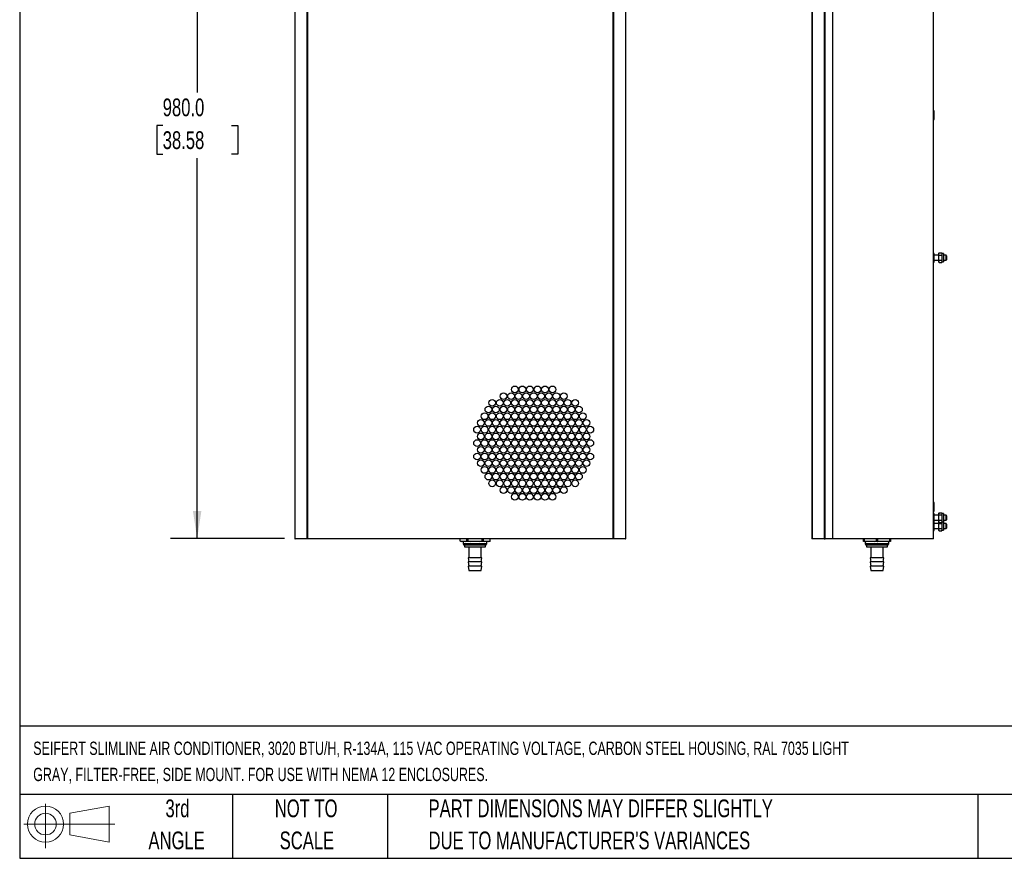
# Model space of a CAD drawing. Header units: millimetres. Extents: x 6 to 273, y 6 to 210.
# Tile 1 of 30: x 6 to 124, y 6 to 106. Entities that reach past the tile are written whole.
import ezdxf

# ---------------------------------------------------------------- set-up
doc = ezdxf.new("R2010")
doc.units = ezdxf.units.MM
doc.layers.add('DIMENSIONS', color=140, linetype='Continuous', lineweight=25)
doc.layers.add('TEXT', color=140, linetype='Continuous', lineweight=25)
doc.styles.add('SLDTEXTSTYLE0', font='TXT', dxfattribs={"width": 0.7})
doc.dimstyles.new('SLDDIMSTYLE0', dxfattribs={"dimtxt": 2.158008, "dimasz": 3.302, "dimexe": 0, "dimexo": 0.0625, "dimgap": 0.539502, "dimtad": 0, "dimtih": 1, "dimtoh": 1, "dimlfac": 10, "dimrnd": 1e-09, "dimzin": 4, "dimdsep": 46, "dimtxsty": 'SLDTEXTSTYLE0', "dimsah": 1, "dimcen": 0.09, "dimadec": 0, "dimazin": 1, "dimtfac": 1, "dimtofl": 0, "dimtmove": 0, "dimatfit": 3, "dimfxl": 0, "dimfrac": 2, "dimtolj": 1, "dimtzin": 12, "dimarcsym": 0})

# ---------------------------------------------------------------- blocks, each defined once
blk = doc.blocks.new('Block11')
at = {"color": 7, "linetype": 'Continuous', "lineweight": 18}
for p, q in [((2.59, 5.31), (2.59, 0)), ((5.48, 4.17), (10.18, 5.03)), ((10.18, 5.03), (10.18, 0.73)), ((5.48, 1.6), (5.48, 4.17)), ((0, 2.88), (10.87, 2.88)), ((5.48, 1.6), (10.18, 0.73))]:
    blk.add_line(p, q, dxfattribs=at)
for radius in [2.15, 1.29]:
    blk.add_circle((2.59, 2.88), radius, dxfattribs=at)
blk = doc.blocks.new('Block12')
at = {"color": 7, "linetype": 'Continuous'}
blk.add_blockref('Block11', (0, 0), dxfattribs=at)
blk = doc.blocks.new('SW_NOTE_0_1')
at = {"layer": 'TEXT', "color": 0, "char_height": 1.5875, "attachment_point": 1, "style": 'SLDTEXTSTYLE0'}
for s, insert in [('SEIFERT SLIMLINE AIR CONDITIONER, 3020 BTU/H, R-134A, 115 VAC OPERATING VOLTAGE, CARBON STEEL HOUSING, RAL 7035 LIGHT', (0, 2.05)), ('GRAY, FILTER-FREE, SIDE MOUNT. FOR USE WITH NEMA 12 ENCLOSURES.', (0, -1.07))]:
    blk.add_mtext(s, dxfattribs=dict(at, insert=insert))
blk = doc.blocks.new('SW_NOTE_0_4')
at = {"layer": 'TEXT', "color": 0, "char_height": 2.1167, "attachment_point": 1, "style": 'SLDTEXTSTYLE0'}
for s, insert in [('PART DIMENSIONS MAY DIFFER SLIGHTLY', (0, 2.73)), ("DUE TO MANUFACTURER'S VARIANCES", (0, -1.09))]:
    blk.add_mtext(s, dxfattribs=dict(at, insert=insert))
blk = doc.blocks.new('SW_NOTE_0_5')
at = {"layer": 'TEXT', "color": 0, "char_height": 2.117, "attachment_point": 2, "style": 'SLDTEXTSTYLE0'}
for s, insert in [('NOT TO', (5.26, 2.73)), ('SCALE', (5.35, -1.09))]:
    blk.add_mtext(s, dxfattribs=dict(at, insert=insert))
blk = doc.blocks.new('SW_NOTE_0_6')
at = {"layer": 'TEXT', "color": 0, "char_height": 2.117, "attachment_point": 2, "style": 'SLDTEXTSTYLE0'}
for s, insert in [('3rd', (2.32, 2.73)), ('ANGLE', (2.22, -1.09))]:
    blk.add_mtext(s, dxfattribs=dict(at, insert=insert))
blk = doc.blocks.new('_D')
at = {"layer": 'DIMENSIONS'}
for p, q in [((37.94, 142.47), (24.34, 142.47)), ((27.52, 142.47), (27.52, 97.66)), ((23.41, 93.75), (22.69, 93.75)), ((22.69, 93.75), (22.69, 90.32)), ((31.62, 93.75), (32.35, 93.75)), ((32.35, 93.75), (32.35, 90.32)), ((22.69, 90.32), (23.41, 90.32)), ((27.52, 44.47), (27.52, 89.84)), ((32.35, 90.32), (31.62, 90.32)), ((37.94, 44.47), (24.34, 44.47))]:
    blk.add_line(p, q, dxfattribs=at)
for points in [[(27.52, 142.47), (27.01, 139.16), (28.02, 139.16)], [(27.52, 44.47), (28.02, 47.77), (27.01, 47.77)]]:
    blk.add_solid(points, dxfattribs=at)
at = {"layer": 'DIMENSIONS', "char_height": 2.117, "attachment_point": 1, "style": 'SLDTEXTSTYLE0'}
for s, insert in [('980.0', (23.41, 96.96)), ('38.58', (23.41, 93.05))]:
    blk.add_mtext(s, dxfattribs=dict(at, insert=insert))

msp = doc.modelspace()

# ---------------------------------------------------------------- linework, layer by layer
for p, q in [((39.1551, 142.4663), (39.1551, 44.4663)), ((39.2079, 44.4663), (39.2079, 142.4663)), ((40.6024, 142.4663), (40.6024, 44.4663)), ((40.7297, 44.4663), (40.7297, 142.4663)), ((77.0806, 142.4663), (77.0806, 44.4663)), ((77.2079, 44.4663), (77.2079, 142.4663)), ((78.6024, 142.4663), (78.6024, 44.4663)), ((78.6551, 44.4663), (78.6551, 142.4663)), ((100.8509, 142.4663), (100.8509, 44.4663)), ((100.9036, 44.4663), (100.9036, 142.4663)), ((102.2982, 142.4663), (102.2982, 44.4663)), ((102.4255, 44.4663), (102.4255, 142.4663)), ((103.3509, 44.4663), (103.3509, 142.4663)), ((115.3509, 44.4663), (115.3509, 142.4663)), ((115.4109, 95.4763), (115.3509, 95.4763)), ((115.4109, 94.7113), (115.4109, 95.4763)), ((115.3509, 94.4563), (115.4109, 94.4563)), ((115.4109, 94.4563), (115.4109, 94.7113)), ((115.4109, 78.4763), (115.3509, 78.4763)), ((115.4109, 77.4563), (115.4109, 78.4763)), ((115.9509, 78.2663), (115.4109, 78.2663)), ((115.4109, 77.6663), (115.9509, 77.6663)), ((116.0057, 78.5436), (115.9509, 78.4113)), ((115.9509, 78.4113), (115.9509, 77.5213)), ((115.9509, 77.5213), (116.0057, 77.3889)), ((116.0057, 78.5436), (116.3189, 78.5436)), ((116.3189, 78.2549), (116.0057, 78.2549)), ((116.0057, 77.6776), (116.3189, 77.6776)), ((116.3509, 78.4663), (116.3189, 78.5436)), ((116.5509, 78.4663), (116.3509, 78.4663)), ((116.3509, 78.4663), (116.3509, 78.3993)), ((116.3509, 78.3993), (116.3509, 77.9663)), ((116.3509, 77.9663), (116.3509, 77.5332)), ((116.3509, 77.5332), (116.3509, 77.4663)), ((116.5509, 78.4663), (116.5509, 77.4663)), ((116.7909, 78.2663), (116.5509, 78.2663)), ((116.5509, 77.6663), (116.7909, 77.6663)), ((116.7909, 78.2663), (116.7909, 78.2621)), ((116.8509, 78.2621), (116.7909, 78.2621)), ((116.7909, 77.6705), (116.7909, 77.6663)), ((116.7909, 77.6705), (116.8509, 77.6705)), ((115.3509, 77.4563), (115.4109, 77.4563)), ((116.0057, 77.3889), (116.3189, 77.3889)), ((116.3189, 77.3889), (116.3509, 77.4663)), ((116.3509, 77.4663), (116.5509, 77.4663)), ((115.4109, 48.7763), (115.3509, 48.7763)), ((115.4109, 48.0113), (115.4109, 48.7763)), ((115.3509, 47.7563), (115.4109, 47.7563)), ((115.4109, 47.4763), (115.3509, 47.4763)), ((115.4109, 47.7563), (115.4109, 48.0113)), ((115.4109, 46.4563), (115.4109, 47.4763)), ((115.9509, 47.2663), (115.4109, 47.2663)), ((116.0057, 47.5436), (115.9509, 47.4113)), ((115.9509, 47.4113), (115.9509, 46.5213)), ((116.0057, 47.5436), (116.3189, 47.5436)), ((116.3189, 47.2549), (116.0057, 47.2549)), ((116.3509, 47.4663), (116.3189, 47.5436)), ((116.5509, 47.4663), (116.3509, 47.4663)), ((116.3509, 47.4663), (116.3509, 47.3993)), ((116.3509, 47.3993), (116.3509, 46.9663)), ((116.5509, 47.4663), (116.5509, 46.4663)), ((116.7909, 47.2663), (116.5509, 47.2663)), ((116.7909, 47.2663), (116.7909, 47.2621)), ((116.8509, 47.2621), (116.7909, 47.2621)), ((115.3509, 46.4563), (115.4109, 46.4563)), ((115.4109, 46.6663), (115.9509, 46.6663)), ((115.4109, 45.4563), (115.4109, 46.4563)), ((115.9509, 46.2663), (115.4109, 46.2663)), ((115.9509, 46.5213), (116.0057, 46.3889)), ((115.9737, 46.4663), (115.9509, 46.4113)), ((115.9509, 46.4113), (115.9509, 45.5213)), ((116.0057, 46.6776), (116.3189, 46.6776)), ((116.0057, 46.3889), (116.3189, 46.3889)), ((116.3189, 46.2549), (116.0057, 46.2549)), ((116.3189, 46.3889), (116.3509, 46.4663)), ((116.3412, 46.4429), (116.3509, 46.3993)), ((116.3509, 46.9663), (116.3509, 46.5332)), ((116.3509, 46.5332), (116.3509, 46.4663)), ((116.3509, 46.4663), (116.5509, 46.4663)), ((116.3509, 46.4663), (116.3509, 46.3993)), ((116.3509, 46.3993), (116.3509, 45.9663)), ((116.3509, 45.9663), (116.3509, 45.5332)), ((116.5509, 46.6663), (116.7909, 46.6663)), ((116.5509, 46.4663), (116.5509, 45.4663)), ((116.7909, 46.2663), (116.5509, 46.2663)), ((116.7909, 46.6705), (116.7909, 46.6663)), ((116.7909, 46.6705), (116.8509, 46.6705)), ((116.7909, 46.2663), (116.7909, 46.2621)), ((116.8509, 46.2621), (116.7909, 46.2621)), ((115.3509, 45.4563), (115.4109, 45.4563)), ((115.4109, 45.6663), (115.9509, 45.6663)), ((115.9509, 45.5213), (116.0057, 45.3889)), ((116.0057, 45.6776), (116.3189, 45.6776)), ((116.0057, 45.3889), (116.3189, 45.3889)), ((116.3189, 45.3889), (116.3509, 45.4663)), ((116.3509, 45.5332), (116.3509, 45.4663)), ((116.3509, 45.4663), (116.5509, 45.4663)), ((116.5509, 45.6663), (116.7909, 45.6663)), ((116.7909, 45.6705), (116.7909, 45.6663)), ((116.7909, 45.6705), (116.8509, 45.6705)), ((39.1551, 44.4663), (39.2079, 44.4663)), ((40.6024, 44.4663), (39.2079, 44.4663)), ((40.7297, 44.4663), (40.6024, 44.4663)), ((77.0806, 44.4663), (40.7297, 44.4663)), ((58.8308, 44.4663), (58.8308, 44.2027)), ((58.8509, 44.1926), (58.8308, 44.2027)), ((58.8509, 44.4663), (58.8509, 44.1926)), ((58.8509, 44.1926), (59.0076, 44.1143)), ((59.5314, 44.1143), (59.0076, 44.1143)), ((59.2441, 44.1143), (59.2441, 43.8363)), ((59.2441, 43.8363), (59.3441, 43.6863)), ((62.0661, 43.8363), (59.2441, 43.8363)), ((61.9661, 43.6863), (59.3441, 43.6863)), ((59.4051, 43.6863), (59.4051, 43.4863)), ((59.4051, 43.4863), (61.9051, 43.4863)), ((59.5314, 44.1143), (59.6881, 44.1926)), ((60.1314, 44.1143), (59.5314, 44.1143)), ((59.6881, 44.1926), (59.6881, 44.4663)), ((59.818, 44.4663), (59.818, 44.1926)), ((59.818, 44.1926), (60.1314, 44.1143)), ((59.9051, 43.4863), (59.9051, 42.1863)), ((61.1789, 44.1143), (60.1314, 44.1143)), ((61.1789, 44.1143), (61.4923, 44.1926)), ((61.7789, 44.1143), (61.1789, 44.1143)), ((61.4051, 42.1863), (61.4051, 43.4863)), ((61.4923, 44.1926), (61.4923, 44.4663)), ((61.6222, 44.4663), (61.6222, 44.1926)), ((61.6222, 44.1926), (61.7789, 44.1143)), ((62.3027, 44.1143), (61.7789, 44.1143)), ((61.9051, 43.4863), (61.9051, 43.6863)), ((61.9661, 43.6863), (62.0661, 43.8363)), ((62.0661, 43.8363), (62.0661, 44.1143)), ((62.3027, 44.1143), (62.4594, 44.1926)), ((62.4527, 44.1143), (62.3027, 44.1143)), ((62.4594, 44.1277), (62.4527, 44.1143)), ((62.4594, 44.1926), (62.4594, 44.4663)), ((62.4795, 44.1853), (62.4795, 44.4663)), ((77.2079, 44.4663), (77.0806, 44.4663)), ((78.6024, 44.4663), (77.2079, 44.4663)), ((78.6024, 44.4663), (78.6551, 44.4663)), ((100.9036, 44.4663), (100.8509, 44.4663)), ((102.2982, 44.4663), (100.9036, 44.4663)), ((102.2982, 44.4663), (102.4255, 44.4663)), ((103.3509, 44.4663), (102.4255, 44.4663)), ((115.3509, 44.4663), (103.3509, 44.4663)), ((107.0009, 44.1926), (107.0009, 44.4663)), ((107.0009, 44.1143), (107.0009, 44.1926)), ((107.3473, 44.1143), (107.0009, 44.1143)), ((107.0759, 44.4663), (107.0759, 44.1926)), ((107.0759, 44.1926), (107.3473, 44.1143)), ((107.1899, 44.1143), (107.1899, 43.8363)), ((107.1899, 43.8363), (107.2899, 43.6863)), ((110.0119, 43.8363), (107.1899, 43.8363)), ((109.9119, 43.6863), (107.2899, 43.6863)), ((108.2545, 44.1143), (107.3473, 44.1143)), ((107.3509, 43.6863), (107.3509, 43.4863)), ((107.3509, 43.4863), (109.8509, 43.4863)), ((107.8509, 43.4863), (107.8509, 42.1863)), ((108.2545, 44.1143), (108.5259, 44.1926)), ((108.6875, 44.1143), (108.2545, 44.1143)), ((108.5259, 44.1926), (108.5259, 44.4663)), ((108.6759, 44.4663), (108.6759, 44.1277)), ((108.6759, 44.1277), (108.6875, 44.1143)), ((109.8545, 44.1143), (108.6875, 44.1143)), ((109.3509, 42.1863), (109.3509, 43.4863)), ((109.8509, 43.4863), (109.8509, 43.6863)), ((109.8545, 44.1143), (110.1259, 44.1926)), ((110.2009, 44.1143), (109.8545, 44.1143)), ((109.9119, 43.6863), (110.0119, 43.8363)), ((110.0119, 43.8363), (110.0119, 44.1143)), ((110.1259, 44.1926), (110.1259, 44.4663)), ((110.2009, 44.4663), (110.2009, 44.1926)), ((110.2009, 44.1926), (110.2009, 44.1143)), ((59.8301, 42.1863), (59.9051, 41.6863)), ((61.4801, 42.1863), (59.8301, 42.1863)), ((59.8301, 41.6863), (59.9051, 41.1863)), ((61.4801, 41.6863), (59.8301, 41.6863)), ((59.8301, 41.1863), (59.9051, 40.6863)), ((61.4801, 41.1863), (59.8301, 41.1863)), ((61.4051, 41.6863), (61.4801, 42.1863)), ((61.4051, 41.1863), (61.4801, 41.6863)), ((61.4051, 40.6863), (61.4801, 41.1863)), ((107.7759, 42.1863), (107.8509, 41.6863)), ((109.4259, 42.1863), (107.7759, 42.1863)), ((107.7759, 41.6863), (107.8509, 41.1863)), ((109.4259, 41.6863), (107.7759, 41.6863)), ((107.7759, 41.1863), (107.8509, 40.6863)), ((109.4259, 41.1863), (107.7759, 41.1863)), ((109.3509, 41.6863), (109.4259, 42.1863)), ((109.3509, 41.1863), (109.4259, 41.6863)), ((109.3509, 40.6863), (109.4259, 41.1863)), ((59.9051, 40.6863), (61.4051, 40.6863)), ((107.8509, 40.6863), (109.3509, 40.6863))]:
    msp.add_line(p, q)
at = {"flags": 128}
for points in [[(116.8509, 77.6705), (116.8509, 77.7057), (116.8509, 77.7726), (116.8509, 77.8632), (116.8509, 77.9663), (116.8509, 78.0694), (116.8509, 78.1599), (116.8509, 78.2269), (116.8509, 78.2621)], [(116.9509, 77.7726), (116.9509, 77.7992), (116.9509, 77.8438), (116.9509, 77.9015), (116.9509, 77.9663), (116.9509, 78.031), (116.9509, 78.0887), (116.9509, 78.1333), (116.9509, 78.1599)], [(116.8509, 46.6705), (116.8509, 46.7057), (116.8509, 46.7726), (116.8509, 46.8632), (116.8509, 46.9663), (116.8509, 47.0694), (116.8509, 47.1599), (116.8509, 47.2269), (116.8509, 47.2621)], [(116.9509, 46.7726), (116.9509, 46.7992), (116.9509, 46.8438), (116.9509, 46.9015), (116.9509, 46.9663), (116.9509, 47.031), (116.9509, 47.0887), (116.9509, 47.1333), (116.9509, 47.1599)], [(116.8509, 45.6705), (116.8509, 45.7057), (116.8509, 45.7726), (116.8509, 45.8632), (116.8509, 45.9663), (116.8509, 46.0694), (116.8509, 46.1599), (116.8509, 46.2269), (116.8509, 46.2621)], [(116.9509, 45.7726), (116.9509, 45.7992), (116.9509, 45.8438), (116.9509, 45.9015), (116.9509, 45.9663), (116.9509, 46.031), (116.9509, 46.0887), (116.9509, 46.1333), (116.9509, 46.1599)]]:
    msp.add_lwpolyline(points, dxfattribs=at)
for centre in [(65.4051, 62.2663), (66.3051, 62.2663), (67.2051, 62.2663), (68.1051, 62.2663), (69.0051, 62.2663), (69.9051, 62.2663), (64.0551, 61.4663), (64.9551, 61.4663), (65.8551, 61.4663), (66.7551, 61.4663), (67.6551, 61.4663), (68.5551, 61.4663), (69.4551, 61.4663), (70.3551, 61.4663), (71.2551, 61.4663), (62.2551, 59.8663), (62.7051, 60.6663), (63.1551, 59.8663), (63.6051, 60.6663), (64.0551, 59.8663), (64.5051, 60.6663), (64.9551, 59.8663), (65.4051, 60.6663), (65.8551, 59.8663), (66.3051, 60.6663), (66.7551, 59.8663), (67.2051, 60.6663), (67.6551, 59.8663), (68.1051, 60.6663), (68.5551, 59.8663), (69.0051, 60.6663), (69.4551, 59.8663), (69.9051, 60.6663), (70.3551, 59.8663), (70.8051, 60.6663), (71.2551, 59.8663), (71.7051, 60.6663), (72.1551, 59.8663), (72.6051, 60.6663), (73.0551, 59.8663), (61.8051, 59.0663), (62.7051, 59.0663), (63.6051, 59.0663), (64.5051, 59.0663), (65.4051, 59.0663), (66.3051, 59.0663), (67.2051, 59.0663), (68.1051, 59.0663), (69.0051, 59.0663), (69.9051, 59.0663), (70.8051, 59.0663), (71.7051, 59.0663), (72.6051, 59.0663), (73.5051, 59.0663), (60.9051, 57.4663), (61.3551, 58.2663), (61.8051, 57.4663), (62.2551, 58.2663), (62.7051, 57.4663), (63.1551, 58.2663), (63.6051, 57.4663), (64.0551, 58.2663), (64.5051, 57.4663), (64.9551, 58.2663), (65.4051, 57.4663), (65.8551, 58.2663), (66.3051, 57.4663), (66.7551, 58.2663), (67.2051, 57.4663), (67.6551, 58.2663), (68.1051, 57.4663), (68.5551, 58.2663), (69.0051, 57.4663), (69.4551, 58.2663), (69.9051, 57.4663), (70.3551, 58.2663), (70.8051, 57.4663), (71.2551, 58.2663), (71.7051, 57.4663), (72.1551, 58.2663), (72.6051, 57.4663), (73.0551, 58.2663), (73.5051, 57.4663), (73.9551, 58.2663), (74.4051, 57.4663), (61.3551, 56.6663), (62.2551, 56.6663), (63.1551, 56.6663), (64.0551, 56.6663), (64.9551, 56.6663), (65.8551, 56.6663), (66.7551, 56.6663), (67.6551, 56.6663), (68.5551, 56.6663), (69.4551, 56.6663), (70.3551, 56.6663), (71.2551, 56.6663), (72.1551, 56.6663), (73.0551, 56.6663), (73.9551, 56.6663), (60.9051, 55.8663), (61.3551, 55.0663), (61.8051, 55.8663), (62.2551, 55.0663), (62.7051, 55.8663), (63.1551, 55.0663), (63.6051, 55.8663), (64.0551, 55.0663), (64.5051, 55.8663), (64.9551, 55.0663), (65.4051, 55.8663), (65.8551, 55.0663), (66.3051, 55.8663), (66.7551, 55.0663), (67.2051, 55.8663), (67.6551, 55.0663), (68.1051, 55.8663), (68.5551, 55.0663), (69.0051, 55.8663), (69.4551, 55.0663), (69.9051, 55.8663), (70.3551, 55.0663), (70.8051, 55.8663), (71.2551, 55.0663), (71.7051, 55.8663), (72.1551, 55.0663), (72.6051, 55.8663), (73.0551, 55.0663), (73.5051, 55.8663), (73.9551, 55.0663), (74.4051, 55.8663), (60.9051, 54.2663), (61.8051, 54.2663), (62.7051, 54.2663), (63.6051, 54.2663), (64.5051, 54.2663), (65.4051, 54.2663), (66.3051, 54.2663), (67.2051, 54.2663), (68.1051, 54.2663), (69.0051, 54.2663), (69.9051, 54.2663), (70.8051, 54.2663), (71.7051, 54.2663), (72.6051, 54.2663), (73.5051, 54.2663), (74.4051, 54.2663), (61.3551, 53.4663), (61.8051, 52.6663), (62.2551, 53.4663), (62.7051, 52.6663), (63.1551, 53.4663), (63.6051, 52.6663), (64.0551, 53.4663), (64.5051, 52.6663), (64.9551, 53.4663), (65.4051, 52.6663), (65.8551, 53.4663), (66.3051, 52.6663), (66.7551, 53.4663), (67.2051, 52.6663), (67.6551, 53.4663), (68.1051, 52.6663), (68.5551, 53.4663), (69.0051, 52.6663), (69.4551, 53.4663), (69.9051, 52.6663), (70.3551, 53.4663), (70.8051, 52.6663), (71.2551, 53.4663), (71.7051, 52.6663), (72.1551, 53.4663), (72.6051, 52.6663), (73.0551, 53.4663), (73.5051, 52.6663), (73.9551, 53.4663), (62.2551, 51.8663), (63.1551, 51.8663), (64.0551, 51.8663), (64.9551, 51.8663), (65.8551, 51.8663), (66.7551, 51.8663), (67.6551, 51.8663), (68.5551, 51.8663), (69.4551, 51.8663), (70.3551, 51.8663), (71.2551, 51.8663), (72.1551, 51.8663), (73.0551, 51.8663), (62.7051, 51.0663), (63.6051, 51.0663), (64.0551, 50.2663), (64.5051, 51.0663), (64.9551, 50.2663), (65.4051, 51.0663), (65.8551, 50.2663), (66.3051, 51.0663), (66.7551, 50.2663), (67.2051, 51.0663), (67.6551, 50.2663), (68.1051, 51.0663), (68.5551, 50.2663), (69.0051, 51.0663), (69.4551, 50.2663), (69.9051, 51.0663), (70.3551, 50.2663), (70.8051, 51.0663), (71.2551, 50.2663), (71.7051, 51.0663), (72.6051, 51.0663), (65.4051, 49.4663), (66.3051, 49.4663), (67.2051, 49.4663), (68.1051, 49.4663), (69.0051, 49.4663), (69.9051, 49.4663)]:
    msp.add_circle(centre, 0.4)
for centre, major_axis, ratio, start_param, end_param in [((59.818, 44.1277), (0.1489, -0.0451), 0.40254267, 1.69207826, 2.73927582), ((61.4923, 44.1277), (0.1489, 0.0451), 0.40254267, 0.40231684, 1.44951439), ((62.3295, 43.9978), (0.1466, 0.197), 0.16156959, 5.54575199, 6.59294954), ((107.1509, 44.1277), (0.1493, -0.0682), 0.20871215, 2.1894579, 3.23665546), ((108.6009, 43.9978), (-0.087, 0.1904), 0.64174243, 5.14092495, 6.18812251), ((110.0509, 44.1277), (0.1493, 0.0682), 0.20871215, 6.18812251, 7.23532006)]:
    msp.add_ellipse(centre, major_axis=major_axis, ratio=ratio, start_param=start_param, end_param=end_param)
for points, knots in [([(116.0057, 78.2549), (115.9859, 78.3027), (115.9737, 78.3507), (115.9736, 78.4229), (115.9765, 78.4471), (115.9876, 78.4954), (115.9958, 78.5196), (116.0057, 78.5436)], [0, 0, 0, 0, 0.5, 0.5, 0.75, 0.75, 1, 1, 1, 1]), ([(116.0057, 77.6776), (115.9859, 77.7732), (115.9737, 77.869), (115.9736, 78.0136), (115.9765, 78.0618), (115.9876, 78.1586), (115.9958, 78.207), (116.0057, 78.2549)], [0, 0, 0, 0, 0.5, 0.5, 0.75, 0.75, 1, 1, 1, 1]), ([(116.0057, 77.3889), (115.9859, 77.4367), (115.9737, 77.4846), (115.9736, 77.5569), (115.9765, 77.581), (115.9876, 77.6294), (115.9958, 77.6536), (116.0057, 77.6776)], [0, 0, 0, 0, 0.5, 0.5, 0.75, 0.75, 1, 1, 1, 1]), ([(116.0057, 47.2549), (115.9859, 47.3027), (115.9737, 47.3507), (115.9736, 47.4229), (115.9765, 47.4471), (115.9876, 47.4954), (115.9958, 47.5196), (116.0057, 47.5436)], [0, 0, 0, 0, 0.5, 0.5, 0.75, 0.75, 1, 1, 1, 1]), ([(116.0057, 46.6776), (115.9859, 46.7732), (115.9737, 46.869), (115.9736, 47.0136), (115.9765, 47.0618), (115.9876, 47.1586), (115.9958, 47.207), (116.0057, 47.2549)], [0, 0, 0, 0, 0.5, 0.5, 0.75, 0.75, 1, 1, 1, 1]), ([(116.0057, 46.3889), (115.9859, 46.4367), (115.9737, 46.4846), (115.9736, 46.5569), (115.9765, 46.581), (115.9876, 46.6294), (115.9958, 46.6536), (116.0057, 46.6776)], [0, 0, 0, 0, 0.5, 0.5, 0.75, 0.75, 1, 1, 1, 1]), ([(116.0057, 45.6776), (115.9859, 45.7732), (115.9737, 45.869), (115.9736, 46.0136), (115.9765, 46.0618), (115.9876, 46.1586), (115.9958, 46.207), (116.0057, 46.2549)], [0, 0, 0, 0, 0.5, 0.5, 0.75, 0.75, 1, 1, 1, 1]), ([(116.0057, 46.2549), (115.991, 46.2937), (115.9672, 46.3566), (115.9783, 46.4202), (115.9826, 46.4447)], [0, 0, 0, 0, 0.61577945, 1, 1, 1, 1]), ([(116.0057, 45.3889), (115.9859, 45.4367), (115.9737, 45.4846), (115.9736, 45.5569), (115.9765, 45.581), (115.9876, 45.6294), (115.9958, 45.6536), (116.0057, 45.6776)], [0, 0, 0, 0, 0.5, 0.5, 0.75, 0.75, 1, 1, 1, 1])]:
    msp.add_open_spline(points, degree=3, knots=knots)
for points in [[(116.3189, 78.5436), (116.3386, 78.496), (116.3509, 78.448), (116.3509, 78.3993)], [(116.3509, 78.3993), (116.3509, 78.3506), (116.3386, 78.3025), (116.3189, 78.2549)], [(116.3189, 78.2549), (116.3386, 78.1597), (116.3509, 78.0637), (116.3509, 77.9663)], [(116.3509, 77.9663), (116.3509, 77.8688), (116.3386, 77.7728), (116.3189, 77.6776)], [(116.3189, 77.6776), (116.3386, 77.63), (116.3509, 77.5819), (116.3509, 77.5332)], [(116.3509, 77.5332), (116.3509, 77.4845), (116.3386, 77.4365), (116.3189, 77.3889)], [(116.9509, 78.1599), (116.9177, 78.1941), (116.8843, 78.2281), (116.8509, 78.2621)], [(116.8509, 77.6705), (116.8843, 77.7044), (116.9177, 77.7384), (116.9509, 77.7726)], [(116.3189, 47.5436), (116.3386, 47.496), (116.3509, 47.448), (116.3509, 47.3993)], [(116.3509, 47.3993), (116.3509, 47.3506), (116.3386, 47.3025), (116.3189, 47.2549)], [(116.3189, 47.2549), (116.3386, 47.1597), (116.3509, 47.0637), (116.3509, 46.9663)], [(116.9509, 47.1599), (116.9177, 47.1941), (116.8843, 47.2281), (116.8509, 47.2621)], [(116.3509, 46.9663), (116.3509, 46.8688), (116.3386, 46.7728), (116.3189, 46.6776)], [(116.3189, 46.6776), (116.3386, 46.63), (116.3509, 46.5819), (116.3509, 46.5332)], [(116.3509, 46.5332), (116.3509, 46.4845), (116.3386, 46.4365), (116.3189, 46.3889)], [(116.3509, 46.3993), (116.3509, 46.3506), (116.3386, 46.3025), (116.3189, 46.2549)], [(116.3189, 46.2549), (116.3386, 46.1597), (116.3509, 46.0637), (116.3509, 45.9663)], [(116.3509, 45.9663), (116.3509, 45.8688), (116.3386, 45.7728), (116.3189, 45.6776)], [(116.8509, 46.6705), (116.8843, 46.7044), (116.9177, 46.7384), (116.9509, 46.7726)], [(116.9509, 46.1599), (116.9177, 46.1941), (116.8843, 46.2281), (116.8509, 46.2621)], [(116.3189, 45.6776), (116.3386, 45.63), (116.3509, 45.5819), (116.3509, 45.5332)], [(116.3509, 45.5332), (116.3509, 45.4845), (116.3386, 45.4365), (116.3189, 45.3889)], [(116.8509, 45.6705), (116.8843, 45.7044), (116.9177, 45.7384), (116.9509, 45.7726)]]:
    msp.add_open_spline(points, degree=3)
at = {"layer": 'TEXT'}
for p, q in [((6.35, 209.55), (6.35, 6.35)), ((273.05, 22.1261), (6.35, 22.1261)), ((273.05, 13.97), (6.35, 13.97)), ((31.75, 13.97), (31.75, 6.35)), ((50.2116, 13.97), (50.2116, 6.35)), ((120.6465, 13.97), (120.6465, 6.35)), ((6.35, 6.35), (273.05, 6.35))]:
    msp.add_line(p, q, dxfattribs=at)

# ---------------------------------------------------------------- block references
for name, p in [('SW_NOTE_0_1', (7.9657, 18.2144)), ('SW_NOTE_0_6', (22.8473, 10.6355)), ('SW_NOTE_0_5', (35.2572, 10.6355)), ('SW_NOTE_0_4', (55.1193, 10.6355)), ('Block12', (6.8379, 7.5539))]:
    msp.add_blockref(name, p, dxfattribs=at)

# ---------------------------------------------------------------- dimensions: what is measured, and where the dimension line sits
at = {"layer": 'DIMENSIONS'}
dim = msp.add_linear_dim(base=(27.5165, 44.4663), p1=(39.2079, 142.4663), p2=(39.2079, 44.4663), angle=90, dimstyle='SLDDIMSTYLE0', dxfattribs=at)
dim.commit()
dim.dimension.update_dxf_attribs({"geometry": '_D', "text_midpoint": (27.5165, 93.749), "dimtype": 160})

doc.saveas('drawing.dxf')
